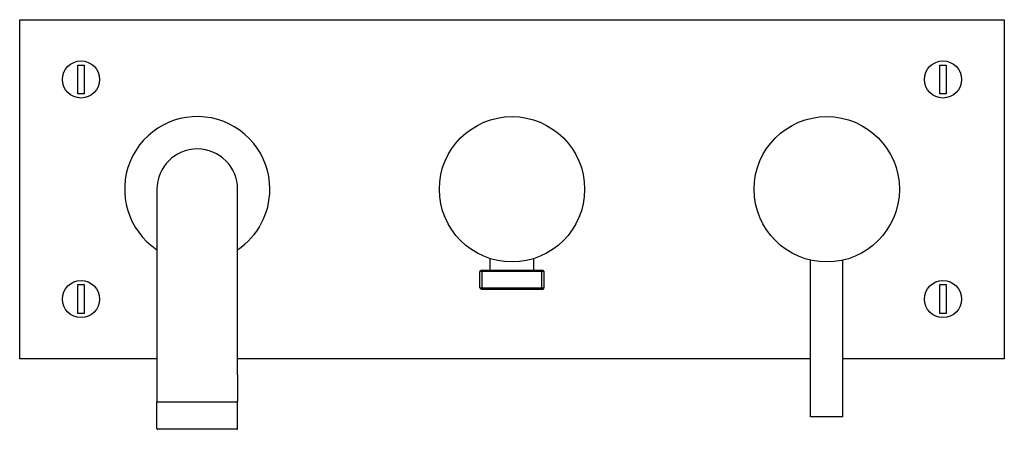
# Model space of a CAD drawing. Header units: millimetres. Extents: x 135.031 to 135.336, y 162.374 to 162.501.
import ezdxf

# ---------------------------------------------------------------- set-up
doc = ezdxf.new("R2010")
doc.units = ezdxf.units.MM
doc.layers.add('BLOCKS', color=3, linetype='Continuous')

# ---------------------------------------------------------------- blocks, each defined once
blk = doc.blocks.new('5312801AF')
at = {"layer": 'BLOCKS'}
for p, q in [((-0.1525, 0.0525), (0.1525, 0.0525)), ((-0.1525, -0.0525), (-0.1525, 0.0525)), ((0.1525, 0.0525), (0.1525, -0.0525)), ((-0.1345, 0.02953), (-0.1345, 0.03847)), ((-0.1345, 0.03847), (-0.1325, 0.03847)), ((-0.1325, 0.03847), (-0.1325, 0.02953)), ((0.1325, 0.02953), (0.1325, 0.03847)), ((0.1325, 0.03847), (0.1345, 0.03847)), ((0.1345, 0.03847), (0.1345, 0.02953)), ((-0.1325, 0.02953), (-0.1345, 0.02953)), ((0.1345, 0.02953), (0.1325, 0.02953)), ((-0.11, 0), (-0.11, -0.0575)), ((-0.085, -0.0575), (-0.085, 0)), ((-0.00675, -0.025), (-0.00675, -0.02146)), ((0.00675, -0.025), (0.00675, -0.02146)), ((0.0925, -0.0705), (0.0925, -0.02194)), ((0.1025, -0.0705), (0.1025, -0.02194)), ((-0.0095, -0.025), (-0.01, -0.0255)), ((0.01, -0.0255), (-0.01, -0.0255)), ((-0.01, -0.0305), (-0.01, -0.0255)), ((-0.0095, -0.025), (0.0095, -0.025)), ((-0.00925, -0.0305), (-0.00925, -0.0255)), ((0.00925, -0.0305), (0.00925, -0.0255)), ((0.0095, -0.025), (0.01, -0.0255)), ((0.01, -0.0305), (0.01, -0.0255)), ((-0.1345, -0.02953), (-0.1325, -0.02953)), ((-0.1345, -0.03847), (-0.1345, -0.02953)), ((-0.1325, -0.02953), (-0.1325, -0.03847)), ((-0.01, -0.0305), (0.01, -0.0305)), ((-0.0095, -0.031), (-0.01, -0.0305)), ((0.0095, -0.031), (0.01, -0.0305)), ((0.1325, -0.02953), (0.1345, -0.02953)), ((0.1325, -0.03847), (0.1325, -0.02953)), ((0.1345, -0.02953), (0.1345, -0.03847)), ((0.0095, -0.031), (-0.0095, -0.031)), ((-0.1325, -0.03847), (-0.1345, -0.03847)), ((0.1345, -0.03847), (0.1325, -0.03847)), ((-0.11, -0.0525), (-0.1525, -0.0525)), ((0.0925, -0.0525), (-0.085, -0.0525)), ((0.1525, -0.0525), (0.1025, -0.0525)), ((-0.11, -0.0575), (-0.11, -0.06556)), ((-0.085, -0.0575), (-0.085, -0.06556)), ((-0.11, -0.06581), (-0.085, -0.06581)), ((-0.11, -0.07406), (-0.11, -0.06581)), ((-0.085, -0.07406), (-0.085, -0.06581)), ((0.1025, -0.0705), (0.0925, -0.0705)), ((-0.0975, -0.07431), (-0.10975, -0.07431)), ((-0.08525, -0.07431), (-0.0975, -0.07431))]:
    blk.add_line(p, q, dxfattribs=at)
for centre, radius in [((-0.1335, 0.034), 0.00575), ((-0.1335, 0.034), 0.00575), ((0.1335, 0.034), 0.00575), ((0.1335, 0.034), 0.00575), ((0, 0), 0.0225), ((0.0975, 0), 0.0225), ((-0.1335, -0.034), 0.00575), ((-0.1335, -0.034), 0.00575), ((0.1335, -0.034), 0.00575), ((0.1335, -0.034), 0.00575)]:
    blk.add_circle(centre, radius, dxfattribs=at)
for centre, radius, start, end in [((-0.0975, 0), 0.0225, 0, 236.251), ((-0.0975, 0), 0.0125, 0, 180), ((-0.0975, 0), 0.0225, 303.749, 0), ((-0.10975, -0.06556), 0.00025, 180, 270), ((-0.08525, -0.06556), 0.00025, 270, 0), ((-0.10975, -0.07406), 0.00025, 180, 270), ((-0.08525, -0.07406), 0.00025, 270, 0)]:
    blk.add_arc(centre, radius, start, end, dxfattribs=at)

msp = doc.modelspace()

# ---------------------------------------------------------------- block references
msp.add_blockref('5312801AF', (135.18356, 162.44843))

doc.saveas('drawing.dxf')
